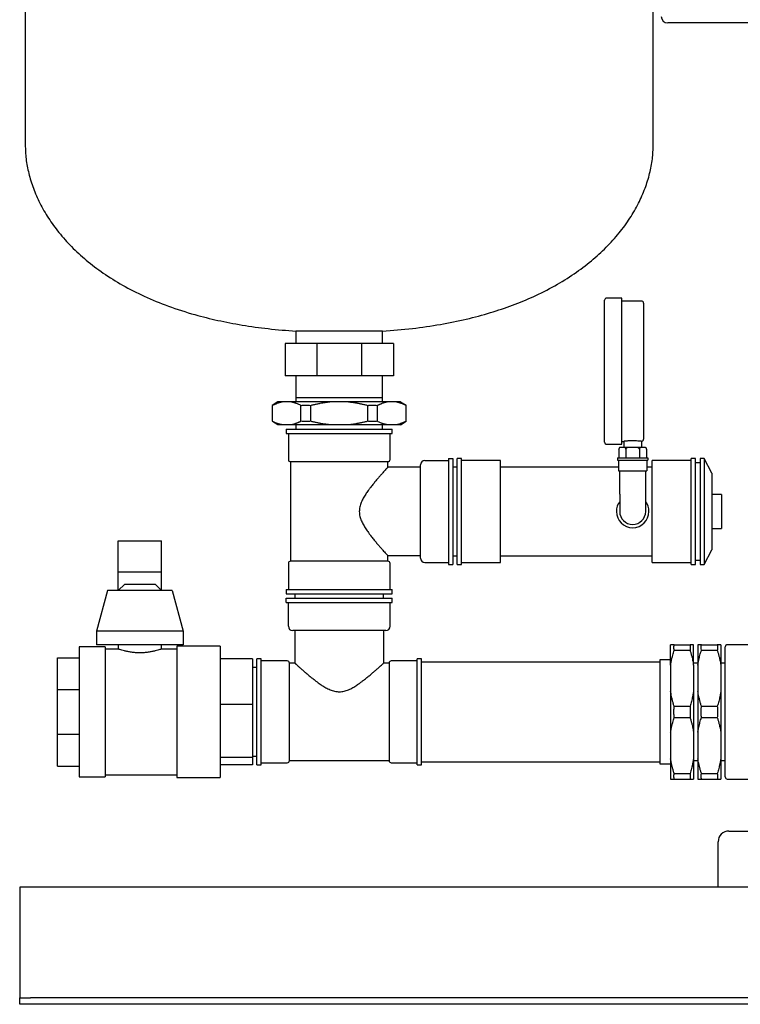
# Model space of a CAD drawing. Header units: millimetres. Extents: x 35 to 1275, y 13 to 834.
# Tile 1 of 4: x 35 to 368, y 13 to 468. Entities that reach past the tile are written whole.
import ezdxf

# ---------------------------------------------------------------- set-up
doc = ezdxf.new("R2010")
doc.units = ezdxf.units.MM

msp = doc.modelspace()

# ---------------------------------------------------------------- linework, layer by layer
at = {"color": 7, "linetype": 'Continuous', "lineweight": 25}
for p, q in [((37.89, 680.39), (37.89, 409.8)), ((327.89, 409.8), (327.89, 680.39)), ((625.34, 466.09), (334.59, 466.09)), ((305.39, 305.34), (305.39, 338.09)), ((313.39, 339.09), (306.39, 339.09)), ((313.39, 305.34), (313.39, 339.09)), ((322.39, 337.74), (313.39, 337.74)), ((323.39, 336.74), (323.39, 305.34)), ((162.89, 323.83), (162.89, 318.19)), ((175.23, 323.83), (162.89, 323.83)), ((202.89, 323.83), (175.23, 323.83)), ((202.89, 318.19), (202.89, 323.83)), ((157.89, 318.19), (157.89, 303.19)), ((172.53, 318.19), (157.89, 318.19)), ((172.53, 318.19), (172.53, 303.19)), ((193.24, 318.19), (172.53, 318.19)), ((193.24, 318.19), (193.24, 303.19)), ((207.89, 318.19), (193.24, 318.19)), ((207.89, 318.19), (207.89, 303.19)), ((305.39, 272.59), (305.39, 305.34)), ((313.39, 271.59), (313.39, 305.34)), ((323.39, 305.34), (323.39, 273.94)), ((172.53, 303.19), (157.89, 303.19)), ((162.89, 303.19), (162.89, 291.19)), ((162.89, 303.19), (162.89, 293.19)), ((193.24, 303.19), (172.53, 303.19)), ((207.89, 303.19), (193.24, 303.19)), ((202.89, 291.19), (202.89, 303.19)), ((202.89, 293.19), (202.89, 303.19)), ((154.55, 291.19), (151.94, 289.56)), ((156.48, 291.19), (154.55, 291.19)), ((160.8, 291.19), (156.48, 291.19)), ((178.56, 291.19), (160.8, 291.19)), ((162.89, 293.19), (175.23, 293.19)), ((175.23, 293.19), (202.89, 293.19)), ((187.21, 291.19), (178.56, 291.19)), ((204.97, 291.19), (187.21, 291.19)), ((209.3, 291.19), (204.97, 291.19)), ((211.22, 291.19), (209.3, 291.19)), ((211.22, 291.19), (213.72, 289.63)), ((152.05, 282.22), (152.05, 289.56)), ((165.22, 282.22), (165.22, 289.56)), ((169.72, 282.22), (169.72, 289.56)), ((196.05, 282.22), (196.05, 289.56)), ((200.55, 282.22), (200.55, 289.56)), ((213.72, 282.22), (213.72, 289.56)), ((154.55, 280.59), (152.05, 282.16)), ((211.22, 280.59), (213.83, 282.23)), ((156.48, 280.59), (154.55, 280.59)), ((160.8, 280.59), (156.48, 280.59)), ((158.39, 278.59), (158.39, 276.59)), ((158.39, 278.59), (182.89, 278.59)), ((178.56, 280.59), (160.8, 280.59)), ((162.89, 280.59), (162.89, 278.59)), ((187.21, 280.59), (178.56, 280.59)), ((182.89, 278.59), (207.39, 278.59)), ((204.97, 280.59), (187.21, 280.59)), ((202.89, 278.59), (202.89, 280.59)), ((209.3, 280.59), (204.97, 280.59)), ((207.39, 276.59), (207.39, 278.59)), ((211.22, 280.59), (209.3, 280.59)), ((158.39, 276.59), (182.89, 276.59)), ((159.39, 276.59), (159.39, 264.59)), ((182.89, 276.59), (207.39, 276.59)), ((206.39, 264.59), (206.39, 276.59)), ((313.39, 272.94), (314.29, 272.94)), ((314.29, 272.94), (314.29, 270.34)), ((322.49, 272.94), (322.49, 270.34)), ((306.39, 271.59), (313.39, 271.59)), ((312.46, 270.34), (312.03, 269.41)), ((312.03, 269.41), (312.03, 265.34)), ((312.46, 270.34), (312.52, 270.34)), ((312.52, 270.34), (314.73, 270.34)), ((314.73, 270.34), (316.18, 270.34)), ((315.21, 269.41), (315.21, 265.34)), ((316.18, 270.34), (320.59, 270.34)), ((320.59, 270.34), (322.05, 270.34)), ((321.56, 269.41), (321.56, 265.34)), ((322.05, 270.34), (324.25, 270.34)), ((324.25, 270.34), (324.31, 270.34)), ((324.31, 270.34), (324.74, 269.41)), ((324.74, 269.41), (324.74, 265.34)), ((222.39, 264.09), (233.39, 264.09)), ((233.39, 265.09), (235.39, 265.09)), ((233.39, 265.09), (233.39, 216.09)), ((235.39, 265.09), (235.39, 216.09)), ((239.39, 265.09), (237.39, 265.09)), ((237.39, 240.59), (237.39, 265.09)), ((239.39, 240.59), (239.39, 265.09)), ((257.39, 264.09), (239.39, 264.09)), ((257.39, 240.59), (257.39, 264.09)), ((311.39, 265.34), (311.39, 264.34)), ((311.39, 265.34), (325.39, 265.34)), ((311.39, 264.34), (325.39, 264.34)), ((311.89, 264.34), (311.89, 259.34)), ((324.89, 264.34), (324.89, 259.34)), ((325.39, 265.34), (325.39, 264.34)), ((345.39, 264.09), (327.39, 264.09)), ((327.39, 240.59), (327.39, 264.09)), ((347.39, 265.09), (345.39, 265.09)), ((345.39, 240.59), (345.39, 265.09)), ((347.39, 240.59), (347.39, 265.09)), ((351.36, 265.09), (349.48, 265.09)), ((349.48, 265.09), (349.48, 240.59)), ((354.89, 258.25), (351.36, 265.09)), ((351.36, 265.09), (351.36, 240.59)), ((160.39, 263.59), (160.39, 217.59)), ((160.39, 263.59), (182.89, 263.59)), ((182.89, 263.59), (205.39, 263.59)), ((205.39, 261.09), (205.39, 263.59)), ((220.39, 261.09), (205.39, 261.09)), ((220.39, 219.09), (220.39, 262.09)), ((237.39, 261.09), (235.39, 261.09)), ((311.89, 261.09), (257.39, 261.09)), ((311.89, 259.34), (324.89, 259.34)), ((312.39, 248.59), (312.39, 259.34)), ((324.39, 248.59), (324.39, 259.34)), ((327.39, 261.09), (324.89, 261.09)), ((349.48, 263.05), (347.39, 263.05)), ((354.89, 258.25), (354.89, 240.59)), ((312.39, 248.59), (312.39, 240.59)), ((324.39, 240.59), (324.39, 248.59)), ((359.43, 248.46), (354.89, 248.46)), ((359.43, 248.46), (359.43, 240.59)), ((237.39, 216.09), (237.39, 240.59)), ((239.39, 216.09), (239.39, 240.59)), ((257.39, 217.09), (257.39, 240.59)), ((327.39, 217.09), (327.39, 240.59)), ((345.39, 216.09), (345.39, 240.59)), ((347.39, 216.09), (347.39, 240.59)), ((349.48, 240.59), (349.48, 216.09)), ((351.36, 240.59), (351.36, 216.09)), ((354.89, 240.59), (354.89, 222.93)), ((359.43, 240.59), (359.43, 232.72)), ((354.89, 232.72), (359.43, 232.72)), ((80.82, 227.09), (100.82, 227.09)), ((80.82, 212.68), (80.82, 227.09)), ((100.82, 212.68), (100.82, 227.09)), ((351.36, 216.09), (354.89, 222.93)), ((205.39, 217.59), (205.39, 220.09)), ((220.39, 220.09), (205.39, 220.09)), ((235.39, 220.09), (237.39, 220.09)), ((257.39, 220.09), (327.39, 220.09)), ((159.39, 216.59), (159.39, 204.59)), ((182.89, 217.59), (160.39, 217.59)), ((205.39, 217.59), (182.89, 217.59)), ((206.39, 204.59), (206.39, 216.59)), ((222.39, 217.09), (233.39, 217.09)), ((233.39, 216.09), (235.39, 216.09)), ((237.39, 216.09), (239.39, 216.09)), ((239.39, 217.09), (257.39, 217.09)), ((327.39, 217.09), (345.39, 217.09)), ((345.39, 216.09), (347.39, 216.09)), ((347.39, 218.13), (349.48, 218.13)), ((349.48, 216.09), (351.36, 216.09)), ((80.82, 204.09), (80.82, 212.68)), ((80.82, 212.68), (100.82, 212.68)), ((100.82, 204.09), (100.82, 212.68)), ((83.82, 207.09), (80.82, 204.09)), ((83.82, 207.09), (90.82, 207.09)), ((90.82, 207.09), (97.82, 207.09)), ((100.82, 204.09), (97.82, 207.09)), ((158.39, 204.59), (158.39, 202.59)), ((158.39, 204.59), (182.89, 204.59)), ((182.89, 204.59), (207.39, 204.59)), ((207.39, 202.59), (207.39, 204.59)), ((75.82, 204.09), (70.82, 185.34)), ((105.82, 204.09), (75.82, 204.09)), ((105.82, 204.09), (110.82, 185.34)), ((158.39, 202.59), (182.89, 202.59)), ((158.39, 198.59), (158.39, 200.59)), ((158.39, 200.59), (207.39, 200.59)), ((162.39, 202.59), (162.39, 200.59)), ((182.89, 202.59), (207.39, 202.59)), ((203.39, 200.59), (203.39, 202.59)), ((207.39, 198.59), (207.39, 200.59)), ((158.39, 198.59), (207.39, 198.59)), ((159.39, 187.59), (159.39, 198.59)), ((206.39, 187.59), (206.39, 198.59)), ((110.82, 185.34), (70.82, 185.34)), ((70.82, 185.34), (70.82, 179.09)), ((110.82, 185.34), (110.82, 179.09)), ((204.39, 185.59), (161.39, 185.59)), ((162.39, 185.59), (162.39, 170.59)), ((203.39, 185.59), (203.39, 170.59)), ((74.82, 178.09), (62.82, 178.09)), ((62.82, 178.09), (62.82, 136.61)), ((110.82, 179.09), (70.82, 179.09)), ((74.82, 178.09), (74.82, 136.61)), ((80.82, 179.09), (80.82, 177.09)), ((100.82, 177.09), (100.82, 179.09)), ((127.89, 178.45), (107.89, 178.45)), ((107.89, 178.45), (107.89, 176.14)), ((127.89, 178.45), (127.89, 176.14)), ((335.89, 169.71), (335.89, 179.09)), ((337.51, 179.09), (344.86, 179.09)), ((346.49, 169.71), (346.49, 179.09)), ((348.49, 179.09), (348.49, 175.63)), ((350.11, 179.09), (357.46, 179.09)), ((359.09, 179.09), (359.09, 169.71)), ((361.09, 148.09), (361.09, 178.09)), ((374.09, 179.09), (362.09, 179.09)), ((52.82, 173.09), (62.82, 173.09)), ((52.82, 158.45), (52.82, 173.09)), ((80.82, 177.09), (74.82, 177.09)), ((107.89, 177.09), (100.82, 177.09)), ((107.89, 176.14), (107.89, 117.73)), ((127.89, 176.14), (127.89, 117.73)), ((337.51, 176.5), (344.86, 176.5)), ((348.49, 175.63), (348.49, 169.71)), ((350.11, 176.5), (357.46, 176.5)), ((142.89, 172.59), (127.89, 172.59)), ((142.89, 172.59), (142.89, 151.55)), ((144.89, 168.59), (142.89, 168.59)), ((146.89, 172.59), (144.89, 172.59)), ((144.89, 148.09), (144.89, 172.59)), ((146.89, 148.09), (146.89, 172.59)), ((158.89, 171.59), (146.89, 171.59)), ((162.39, 170.59), (159.89, 170.59)), ((159.89, 148.09), (159.89, 170.59)), ((205.89, 170.59), (203.39, 170.59)), ((205.89, 170.59), (205.89, 148.09)), ((218.89, 171.59), (206.89, 171.59)), ((220.89, 172.59), (218.89, 172.59)), ((218.89, 148.09), (218.89, 172.59)), ((220.89, 148.09), (220.89, 172.59)), ((330.89, 171.09), (220.89, 171.09)), ((335.89, 172.09), (330.89, 172.09)), ((330.89, 172.09), (330.89, 160.09)), ((335.89, 169.71), (335.89, 157.47)), ((348.49, 170.59), (346.49, 170.59)), ((346.49, 169.71), (346.49, 157.47)), ((348.49, 169.71), (348.49, 157.47)), ((361.09, 170.59), (359.09, 170.59)), ((359.09, 169.71), (359.09, 157.47)), ((330.89, 160.09), (330.89, 124.09)), ((52.82, 158.45), (62.82, 158.45)), ((52.82, 137.74), (52.82, 158.45)), ((335.89, 157.47), (335.89, 138.71)), ((346.49, 157.47), (346.49, 138.71)), ((348.49, 157.47), (348.49, 138.71)), ((359.09, 157.47), (359.09, 138.71)), ((142.89, 151.55), (127.89, 151.55)), ((142.89, 151.55), (142.89, 127.06)), ((337.51, 150.69), (344.86, 150.69)), ((350.11, 150.69), (357.46, 150.69)), ((144.89, 123.59), (144.89, 148.09)), ((146.89, 123.59), (146.89, 148.09)), ((159.89, 125.59), (159.89, 148.09)), ((205.89, 148.09), (205.89, 125.59)), ((218.89, 123.59), (218.89, 148.09)), ((220.89, 123.59), (220.89, 148.09)), ((337.51, 145.5), (344.86, 145.5)), ((350.11, 145.5), (357.46, 145.5)), ((361.09, 118.09), (361.09, 148.09)), ((52.82, 137.74), (62.82, 137.74)), ((52.82, 123.09), (52.82, 137.74)), ((62.82, 136.61), (62.82, 118.09)), ((74.82, 136.61), (74.82, 118.09)), ((335.89, 138.71), (335.89, 126.47)), ((346.49, 138.71), (346.49, 126.47)), ((348.49, 138.71), (348.49, 126.47)), ((359.09, 138.71), (359.09, 126.47)), ((142.89, 127.59), (144.89, 127.59)), ((52.82, 123.09), (62.82, 123.09)), ((142.89, 127.06), (127.89, 127.06)), ((142.89, 123.6), (127.89, 123.6)), ((142.89, 127.06), (142.89, 123.6)), ((144.89, 123.59), (146.89, 123.59)), ((146.89, 124.59), (158.89, 124.59)), ((159.89, 125.59), (205.89, 125.59)), ((206.89, 124.59), (218.89, 124.59)), ((218.89, 123.59), (220.89, 123.59)), ((220.89, 125.09), (330.89, 125.09)), ((330.89, 124.09), (335.89, 124.09)), ((335.89, 126.47), (335.89, 117.09)), ((346.49, 126.47), (346.49, 117.09)), ((346.49, 125.59), (348.49, 125.59)), ((348.49, 126.47), (348.49, 117.09)), ((359.09, 126.47), (359.09, 117.09)), ((359.09, 125.59), (361.09, 125.59)), ((74.82, 119.09), (107.89, 119.09)), ((337.51, 119.69), (344.86, 119.69)), ((350.11, 119.69), (357.46, 119.69)), ((62.82, 118.09), (74.82, 118.09)), ((107.89, 117.73), (127.89, 117.73)), ((337.51, 117.09), (344.86, 117.09)), ((350.11, 117.09), (357.46, 117.09)), ((362.09, 117.09), (374.09, 117.09)), ((362.84, 93.09), (383.04, 93.09)), ((357.84, 67.09), (357.84, 88.09)), ((835.34, 67.09), (35.34, 67.09)), ((35.34, 67.09), (35.34, 62.09)), ((35.34, 62.09), (35.34, 18.09)), ((35.34, 18.09), (35.34, 16.09)), ((35.34, 13.09), (35.34, 16.09)), ((35.34, 16.09), (40.34, 16.09)), ((830.34, 16.09), (40.34, 16.09)), ((40.34, 13.09), (35.34, 13.09)), ((830.34, 13.09), (40.34, 13.09))]:
    msp.add_line(p, q, dxfattribs=at)
for centre, radius, start, end in [((334.59, 469.09), 3, 180, 270), ((306.39, 338.09), 1, 90, 180), ((322.39, 336.74), 1, 0, 90), ((306.39, 272.59), 1, 180, 270), ((160.39, 264.59), 1, 180, 270), ((205.39, 264.59), 1, 270, 0), ((222.39, 262.09), 2, 90, 180), ((318.39, 240.59), 7.5, 143.1301, 180), ((318.39, 240.59), 7.5, 0, 36.8699), ((318.39, 240.59), 7.5, 180, 0), ((318.39, 240.59), 6, 180, 270), ((318.39, 240.59), 6, 270, 0), ((222.39, 219.09), 2, 180, 270), ((160.39, 216.59), 1, 90, 180), ((205.39, 216.59), 1, 0, 90), ((161.39, 187.59), 2, 180, 270), ((204.39, 187.59), 2, 270, 0), ((362.09, 178.09), 1, 90, 180), ((158.89, 170.59), 1, 0, 90), ((206.89, 170.59), 1, 90, 180), ((158.89, 125.59), 1, 270, 0), ((206.89, 125.59), 1, 180, 270), ((362.09, 118.09), 1, 180, 270), ((362.84, 88.09), 5, 90, 180)]:
    msp.add_arc(centre, radius, start, end, dxfattribs=at)
for points, knots in [([(37.89, 409.8), (37.97, 407.64), (38.13, 403.21), (39.44, 396.51), (41.56, 389.66), (44.61, 382.74), (48.56, 375.88), (53.45, 369.16), (59.29, 362.64), (66.13, 356.36), (74.01, 350.39), (82.96, 344.82), (93.01, 339.71), (104.2, 335.15), (115.57, 331.51), (126.97, 328.67), (138.25, 326.51), (150.3, 324.82), (158.61, 324.16), (162.89, 323.83)], [0, 0, 0, 0, 0.0390028, 0.0799687, 0.1230441, 0.1683985, 0.2162355, 0.2658719, 0.3184124, 0.3741728, 0.4335095, 0.4968163, 0.5645194, 0.6370728, 0.714953, 0.7802079, 0.8493008, 0.9224809, 1, 1, 1, 1]), ([(202.89, 323.83), (207.49, 324.19), (216.43, 324.9), (229.34, 326.8), (241.36, 329.23), (252.51, 332.2), (262.8, 335.65), (272.77, 339.74), (282.32, 344.54), (291.32, 350.09), (299.26, 356.04), (306.2, 362.34), (312.15, 368.94), (317.13, 375.76), (321.13, 382.68), (324.19, 389.61), (326.32, 396.47), (327.64, 403.2), (327.8, 407.63), (327.89, 409.8)], [0, 0, 0, 0, 0.08352, 0.1620035, 0.2357672, 0.3051241, 0.3703813, 0.431839, 0.4997825, 0.5633067, 0.6228395, 0.6787764, 0.732519, 0.783228, 0.831195, 0.8766666, 0.919848, 0.96091, 1, 1, 1, 1]), ([(152.05, 289.56), (152.18, 289.63), (152.42, 289.76), (152.79, 289.94), (153.16, 290.11), (153.53, 290.27), (153.89, 290.42), (154.32, 290.59), (154.81, 290.76), (155.37, 290.93), (155.92, 291.08), (156.29, 291.16), (156.48, 291.19)], [0, 0, 0, 0, 0.085137, 0.169535, 0.253266, 0.336402, 0.419022, 0.501207, 0.627393, 0.75234, 0.876414, 1, 1, 1, 1]), ([(160.8, 291.19), (160.9, 291.17), (161.12, 291.13), (161.43, 291.06), (161.75, 290.97), (162.07, 290.88), (162.39, 290.78), (162.71, 290.68), (163.16, 290.51), (163.76, 290.27), (164.49, 289.94), (164.97, 289.69), (165.22, 289.56)], [0, 0, 0, 0, 0.070882, 0.141864, 0.21302, 0.284423, 0.356144, 0.428251, 0.500812, 0.664927, 0.831123, 1, 1, 1, 1]), ([(169.72, 289.56), (169.97, 289.63), (170.46, 289.76), (171.2, 289.94), (171.94, 290.11), (172.67, 290.27), (173.4, 290.42), (174.25, 290.59), (175.24, 290.76), (176.35, 290.93), (177.46, 291.08), (178.2, 291.16), (178.56, 291.19)], [0, 0, 0, 0, 0.085319, 0.169885, 0.253771, 0.33705, 0.419801, 0.502105, 0.628012, 0.752717, 0.876586, 1, 1, 1, 1]), ([(187.21, 291.19), (187.42, 291.17), (187.84, 291.13), (188.48, 291.06), (189.12, 290.97), (189.76, 290.88), (190.4, 290.78), (191.04, 290.67), (191.95, 290.51), (193.13, 290.27), (194.59, 289.94), (195.56, 289.69), (196.05, 289.56)], [0, 0, 0, 0, 0.071073, 0.142242, 0.21358, 0.285162, 0.357059, 0.429339, 0.502072, 0.665765, 0.831543, 1, 1, 1, 1]), ([(200.55, 289.56), (200.67, 289.63), (200.92, 289.76), (201.29, 289.94), (201.66, 290.11), (202.02, 290.27), (202.39, 290.42), (202.82, 290.59), (203.31, 290.76), (203.86, 290.93), (204.42, 291.08), (204.79, 291.16), (204.97, 291.19)], [0, 0, 0, 0, 0.085137, 0.169535, 0.253266, 0.336402, 0.419022, 0.501207, 0.627393, 0.75234, 0.876414, 1, 1, 1, 1]), ([(209.3, 291.19), (209.4, 291.17), (209.61, 291.13), (209.93, 291.06), (210.25, 290.97), (210.57, 290.88), (210.89, 290.78), (211.21, 290.68), (211.66, 290.51), (212.25, 290.27), (212.99, 289.94), (213.47, 289.69), (213.72, 289.56)], [0, 0, 0, 0, 0.070882, 0.141864, 0.21302, 0.284423, 0.356144, 0.428251, 0.500812, 0.664927, 0.831123, 1, 1, 1, 1]), ([(165.22, 289.56), (165.41, 289.57), (165.78, 289.59), (166.34, 289.61), (166.91, 289.63), (167.66, 289.63), (168.6, 289.62), (169.34, 289.58), (169.72, 289.56)], [0, 0, 0, 0, 0.125139, 0.250099, 0.37501, 0.500005, 0.749902, 1, 1, 1, 1]), ([(196.05, 289.56), (196.24, 289.57), (196.61, 289.59), (197.18, 289.61), (197.74, 289.63), (198.49, 289.63), (199.43, 289.62), (200.18, 289.58), (200.55, 289.56)], [0, 0, 0, 0, 0.125139, 0.250099, 0.37501, 0.500005, 0.749902, 1, 1, 1, 1]), ([(156.48, 280.59), (156.37, 280.61), (156.16, 280.66), (155.84, 280.73), (155.52, 280.81), (155.2, 280.9), (154.89, 281), (154.57, 281.11), (154.11, 281.27), (153.52, 281.51), (152.79, 281.84), (152.3, 282.1), (152.05, 282.22)], [0, 0, 0, 0, 0.070882, 0.141864, 0.21302, 0.284423, 0.356144, 0.428251, 0.500812, 0.664927, 0.831123, 1, 1, 1, 1]), ([(165.22, 282.22), (165.1, 282.16), (164.85, 282.03), (164.48, 281.85), (164.11, 281.68), (163.75, 281.51), (163.38, 281.36), (162.96, 281.2), (162.46, 281.02), (161.91, 280.85), (161.35, 280.71), (160.98, 280.63), (160.8, 280.59)], [0, 0, 0, 0, 0.085137, 0.169535, 0.253266, 0.336402, 0.419022, 0.501207, 0.627393, 0.75234, 0.876414, 1, 1, 1, 1]), ([(169.72, 282.22), (169.53, 282.21), (169.16, 282.19), (168.59, 282.17), (168.03, 282.16), (167.28, 282.15), (166.34, 282.17), (165.59, 282.2), (165.22, 282.22)], [0, 0, 0, 0, 0.125139, 0.250099, 0.37501, 0.500005, 0.749902, 1, 1, 1, 1]), ([(178.56, 280.59), (178.35, 280.61), (177.93, 280.66), (177.29, 280.73), (176.65, 280.81), (176.01, 280.9), (175.37, 281), (174.73, 281.11), (173.82, 281.28), (172.64, 281.51), (171.18, 281.85), (170.21, 282.1), (169.72, 282.22)], [0, 0, 0, 0, 0.071073, 0.142242, 0.21358, 0.285162, 0.357059, 0.429339, 0.502072, 0.665765, 0.831543, 1, 1, 1, 1]), ([(196.05, 282.22), (195.8, 282.16), (195.31, 282.03), (194.57, 281.85), (193.84, 281.67), (193.1, 281.51), (192.37, 281.36), (191.52, 281.2), (190.53, 281.02), (189.42, 280.85), (188.31, 280.71), (187.58, 280.63), (187.21, 280.59)], [0, 0, 0, 0, 0.085319, 0.169885, 0.253771, 0.33705, 0.419801, 0.502105, 0.628012, 0.752717, 0.876586, 1, 1, 1, 1]), ([(200.55, 282.22), (200.36, 282.21), (199.99, 282.19), (199.43, 282.17), (198.86, 282.16), (198.11, 282.15), (197.18, 282.17), (196.43, 282.2), (196.05, 282.22)], [0, 0, 0, 0, 0.125139, 0.250099, 0.37501, 0.500005, 0.749902, 1, 1, 1, 1]), ([(204.97, 280.59), (204.87, 280.61), (204.66, 280.66), (204.34, 280.73), (204.02, 280.81), (203.7, 280.9), (203.38, 281), (203.06, 281.11), (202.61, 281.27), (202.01, 281.51), (201.28, 281.84), (200.8, 282.1), (200.55, 282.22)], [0, 0, 0, 0, 0.070882, 0.141864, 0.21302, 0.284423, 0.356144, 0.428251, 0.500812, 0.664927, 0.831123, 1, 1, 1, 1]), ([(213.72, 282.22), (213.59, 282.16), (213.35, 282.03), (212.98, 281.85), (212.61, 281.68), (212.25, 281.51), (211.88, 281.36), (211.45, 281.2), (210.96, 281.02), (210.4, 280.85), (209.85, 280.71), (209.48, 280.63), (209.3, 280.59)], [0, 0, 0, 0, 0.085137, 0.1695354, 0.2532659, 0.3364024, 0.4190224, 0.5012069, 0.6273935, 0.7523402, 0.8764143, 1, 1, 1, 1]), ([(322.39, 272.96), (322.37, 272.96), (322.34, 272.96), (322.28, 272.97), (322.21, 272.98), (322.13, 272.99), (322.04, 273), (321.93, 273.01), (321.79, 273.02), (321.59, 273.04), (321.33, 273.07), (321.04, 273.09), (320.45, 273.14), (319.44, 273.2), (317.92, 273.21), (316.71, 273.16), (315.86, 273.11), (315.29, 273.06), (314.85, 273.01), (314.58, 272.98), (314.43, 272.96), (314.35, 272.95), (314.29, 272.94), (314.29, 272.94), (314.29, 272.94)], [0, 0, 0, 0, 0.01594, 0.032531, 0.049774, 0.067669, 0.086217, 0.105418, 0.125271, 0.152383, 0.188097, 0.22579, 0.250529, 0.375149, 0.499805, 0.62449, 0.686925, 0.749661, 0.819575, 0.874776, 0.907183, 0.938854, 0.969791, 1, 1, 1, 1]), ([(322.49, 272.94), (322.48, 272.94), (322.48, 272.94), (322.47, 272.94), (322.45, 272.95), (322.42, 272.95), (322.4, 272.95), (322.39, 272.96)], [0, 0, 0, 0, 0.197344, 0.396009, 0.596004, 0.797332, 1, 1, 1, 1]), ([(322.49, 272.94), (322.6, 272.97), (322.84, 273.02), (323.14, 273.25), (323.35, 273.57), (323.37, 273.82), (323.39, 273.94)], [0, 0, 0, 0, 0.241358, 0.5, 0.758642, 1, 1, 1, 1]), ([(312.03, 269.41), (312.11, 269.58), (312.19, 269.74), (312.35, 270.05), (312.43, 270.2), (312.52, 270.34)], [0, 0, 0, 0, 0.5, 0.5, 1, 1, 1, 1]), ([(314.73, 270.34), (314.76, 270.29), (314.82, 270.18), (314.92, 270.01), (315.02, 269.82), (315.11, 269.62), (315.18, 269.48), (315.21, 269.41)], [0, 0, 0, 0, 0.186068, 0.3788, 0.578516, 0.7855, 1, 1, 1, 1]), ([(315.21, 269.41), (315.36, 269.58), (315.51, 269.74), (315.84, 270.05), (316, 270.2), (316.18, 270.34)], [0, 0, 0, 0, 0.5, 0.5, 1, 1, 1, 1]), ([(320.59, 270.34), (320.66, 270.29), (320.79, 270.18), (320.98, 270.01), (321.17, 269.82), (321.37, 269.62), (321.5, 269.48), (321.56, 269.41)], [0, 0, 0, 0, 0.186068, 0.3788, 0.578516, 0.7855, 1, 1, 1, 1]), ([(321.56, 269.41), (321.64, 269.58), (321.71, 269.74), (321.87, 270.05), (321.96, 270.2), (322.05, 270.34)], [0, 0, 0, 0, 0.5, 0.5, 1, 1, 1, 1]), ([(324.25, 270.34), (324.28, 270.29), (324.35, 270.18), (324.45, 270.01), (324.54, 269.82), (324.64, 269.62), (324.7, 269.48), (324.74, 269.41)], [0, 0, 0, 0, 0.1860679, 0.3788, 0.5785164, 0.7855, 1, 1, 1, 1]), ([(205.39, 261.09), (205.38, 261.09), (205.38, 261.09), (205.37, 261.08), (205.36, 261.06), (205.33, 261.03), (205.3, 261), (205.26, 260.96), (205.21, 260.91), (205.16, 260.85), (205.1, 260.78), (205.03, 260.71), (204.85, 260.51), (204.48, 260.09), (203.8, 259.34), (202.96, 258.4), (202.02, 257.33), (200.97, 256.12), (199.85, 254.81), (198.66, 253.37), (197.61, 252.05), (196.82, 250.99), (196.02, 249.91), (195.1, 248.57), (193.99, 246.77), (193.03, 244.83), (192.44, 243.08), (192.2, 241.63), (192.14, 240.53), (192.21, 239.43), (192.41, 238.35), (192.71, 237.29), (193.23, 235.94), (194.05, 234.32), (195.15, 232.53), (196.07, 231.21), (196.86, 230.13), (197.66, 229.09), (198.71, 227.76), (199.89, 226.34), (200.99, 225.04), (202.04, 223.83), (202.97, 222.78), (203.81, 221.84), (204.48, 221.09), (204.88, 220.65), (205.09, 220.41), (205.2, 220.3), (205.28, 220.21), (205.34, 220.14), (205.38, 220.1), (205.38, 220.1), (205.39, 220.09)], [0, 0, 0, 0, 0.005619, 0.011247, 0.016883, 0.022532, 0.028193, 0.033869, 0.039561, 0.045272, 0.051002, 0.056754, 0.062529, 0.093238, 0.125246, 0.155619, 0.187967, 0.217615, 0.250268, 0.281655, 0.312937, 0.332698, 0.344125, 0.375392, 0.406831, 0.438207, 0.469557, 0.485493, 0.500978, 0.516334, 0.532191, 0.547297, 0.563568, 0.594812, 0.626129, 0.657214, 0.668201, 0.68828, 0.719497, 0.750745, 0.783144, 0.812603, 0.844826, 0.875095, 0.906999, 0.937615, 0.94816, 0.958632, 0.969042, 0.979399, 0.989715, 1, 1, 1, 1]), ([(337.51, 179.09), (337.44, 179.09), (337.3, 179.09), (337.1, 179.09), (336.91, 179.09), (336.74, 179.09), (336.53, 179.09), (336.31, 179.09), (336.08, 179.09), (335.95, 179.09), (335.89, 179.09)], [0, 0, 0, 0, 0.101793, 0.202742, 0.302922, 0.402409, 0.501287, 0.6691, 0.835169, 1, 1, 1, 1]), ([(337.51, 176.5), (337.5, 176.62), (337.48, 176.87), (337.46, 177.24), (337.45, 177.61), (337.45, 177.98), (337.46, 178.35), (337.48, 178.72), (337.5, 178.97), (337.51, 179.09)], [0, 0, 0, 0, 0.143257, 0.286114, 0.428731, 0.571269, 0.713886, 0.856743, 1, 1, 1, 1]), ([(346.49, 179.09), (346.45, 179.09), (346.39, 179.09), (346.29, 179.09), (346.18, 179.09), (346.06, 179.09), (345.93, 179.09), (345.76, 179.09), (345.52, 179.09), (345.21, 179.09), (344.98, 179.09), (344.86, 179.09)], [0, 0, 0, 0, 0.082557, 0.165356, 0.248463, 0.331942, 0.415856, 0.500267, 0.664868, 0.831326, 1, 1, 1, 1]), ([(344.86, 179.09), (344.87, 178.97), (344.89, 178.72), (344.91, 178.35), (344.92, 177.98), (344.92, 177.61), (344.91, 177.24), (344.89, 176.87), (344.87, 176.62), (344.86, 176.5)], [0, 0, 0, 0, 0.143257, 0.286114, 0.428731, 0.571269, 0.713886, 0.856743, 1, 1, 1, 1]), ([(350.11, 179.09), (350.04, 179.09), (349.9, 179.09), (349.7, 179.09), (349.51, 179.09), (349.34, 179.09), (349.13, 179.09), (348.91, 179.09), (348.68, 179.09), (348.55, 179.09), (348.49, 179.09)], [0, 0, 0, 0, 0.101793, 0.202742, 0.302922, 0.402409, 0.501287, 0.6691, 0.835169, 1, 1, 1, 1]), ([(350.05, 177.79), (350.05, 177.9), (350.05, 178.12), (350.06, 178.44), (350.08, 178.77), (350.1, 178.98), (350.11, 179.09)], [0, 0, 0, 0, 0.2499117, 0.4997402, 0.7496987, 1, 1, 1, 1]), ([(359.09, 179.09), (359.05, 179.09), (358.99, 179.09), (358.89, 179.09), (358.78, 179.09), (358.66, 179.09), (358.53, 179.09), (358.36, 179.09), (358.12, 179.09), (357.81, 179.09), (357.58, 179.09), (357.46, 179.09)], [0, 0, 0, 0, 0.082557, 0.165356, 0.248463, 0.331942, 0.415856, 0.500267, 0.664868, 0.831326, 1, 1, 1, 1]), ([(357.46, 179.09), (357.47, 178.97), (357.49, 178.72), (357.51, 178.35), (357.52, 177.98), (357.52, 177.61), (357.51, 177.24), (357.49, 176.87), (357.47, 176.62), (357.46, 176.5)], [0, 0, 0, 0, 0.1432567, 0.2861141, 0.4287314, 0.5712686, 0.7138859, 0.8567433, 1, 1, 1, 1]), ([(90.82, 175.31), (90.16, 175.33), (88.84, 175.36), (86.94, 175.57), (85.21, 175.87), (83.7, 176.22), (82.46, 176.56), (81.52, 176.86), (80.98, 177.04), (80.75, 177.12), (80.82, 177.09), (80.82, 177.09)], [0, 0, 0, 0, 0.124879, 0.250174, 0.374911, 0.500207, 0.625168, 0.749993, 0.87517, 0.999704, 1, 1, 1, 1]), ([(100.82, 177.09), (100.82, 177.09), (100.88, 177.12), (100.65, 177.04), (100.11, 176.86), (99.17, 176.56), (97.93, 176.22), (96.42, 175.87), (94.68, 175.57), (92.79, 175.36), (91.47, 175.33), (90.82, 175.31)], [0, 0, 0, 0, 0.000145, 0.124769, 0.250045, 0.375241, 0.500058, 0.625419, 0.749974, 0.875187, 1, 1, 1, 1]), ([(335.89, 169.71), (335.92, 169.9), (335.98, 170.28), (336.08, 170.85), (336.19, 171.42), (336.31, 171.99), (336.44, 172.56), (336.62, 173.32), (336.86, 174.25), (337.17, 175.37), (337.39, 176.12), (337.51, 176.5)], [0, 0, 0, 0, 0.082774, 0.165787, 0.249104, 0.332792, 0.416913, 0.501527, 0.6657, 0.831739, 1, 1, 1, 1]), ([(344.86, 176.5), (344.93, 176.27), (345.07, 175.81), (345.27, 175.14), (345.46, 174.46), (345.63, 173.79), (345.84, 172.96), (346.06, 171.98), (346.29, 170.85), (346.42, 170.09), (346.49, 169.71)], [0, 0, 0, 0, 0.101872, 0.202893, 0.303138, 0.402686, 0.501619, 0.669297, 0.835256, 1, 1, 1, 1]), ([(348.49, 169.71), (348.52, 169.9), (348.58, 170.28), (348.68, 170.85), (348.79, 171.42), (348.91, 171.99), (349.04, 172.56), (349.22, 173.31), (349.45, 174.25), (349.77, 175.37), (349.99, 176.12), (350.11, 176.5)], [0, 0, 0, 0, 0.082557, 0.165356, 0.248463, 0.331942, 0.415856, 0.500267, 0.664868, 0.831326, 1, 1, 1, 1]), ([(357.46, 176.5), (357.53, 176.27), (357.67, 175.82), (357.87, 175.14), (358.06, 174.46), (358.23, 173.79), (358.44, 172.96), (358.66, 171.98), (358.89, 170.85), (359.02, 170.09), (359.09, 169.71)], [0, 0, 0, 0, 0.101793, 0.202742, 0.302922, 0.402409, 0.501287, 0.6691, 0.835169, 1, 1, 1, 1]), ([(162.39, 170.59), (162.39, 170.59), (162.39, 170.59), (162.4, 170.58), (162.42, 170.56), (162.45, 170.54), (162.48, 170.51), (162.52, 170.47), (162.57, 170.42), (162.63, 170.37), (162.7, 170.31), (162.77, 170.24), (162.97, 170.06), (163.38, 169.69), (164.14, 169.01), (165.08, 168.16), (166.15, 167.23), (167.36, 166.17), (168.67, 165.06), (170.11, 163.87), (171.43, 162.82), (172.49, 162.02), (173.57, 161.23), (174.91, 160.3), (176.71, 159.2), (178.65, 158.24), (180.39, 157.65), (181.85, 157.4), (182.95, 157.35), (184.05, 157.42), (185.12, 157.61), (186.19, 157.92), (187.54, 158.44), (189.16, 159.25), (190.95, 160.36), (192.27, 161.28), (193.34, 162.07), (194.39, 162.86), (195.71, 163.91), (197.14, 165.09), (198.44, 166.2), (199.65, 167.25), (200.7, 168.18), (201.64, 169.01), (202.39, 169.69), (202.83, 170.09), (203.07, 170.3), (203.18, 170.41), (203.27, 170.49), (203.34, 170.55), (203.38, 170.59), (203.38, 170.59), (203.39, 170.59)], [0, 0, 0, 0, 0.005619, 0.011247, 0.016883, 0.022532, 0.028193, 0.033869, 0.039561, 0.045272, 0.051002, 0.056754, 0.062529, 0.093238, 0.125246, 0.155619, 0.187967, 0.217615, 0.250268, 0.281655, 0.312937, 0.332698, 0.344125, 0.375392, 0.406831, 0.438207, 0.469557, 0.485493, 0.500978, 0.516334, 0.532191, 0.547297, 0.563568, 0.594812, 0.626129, 0.657214, 0.668201, 0.68828, 0.719497, 0.750745, 0.783144, 0.812603, 0.844826, 0.875095, 0.906999, 0.937615, 0.94816, 0.958632, 0.969042, 0.979399, 0.989715, 1, 1, 1, 1]), ([(337.51, 150.69), (337.44, 150.92), (337.3, 151.37), (337.1, 152.05), (336.91, 152.73), (336.74, 153.4), (336.53, 154.22), (336.31, 155.21), (336.08, 156.34), (335.95, 157.09), (335.89, 157.47)], [0, 0, 0, 0, 0.101872, 0.202893, 0.303138, 0.402686, 0.501619, 0.669297, 0.835256, 1, 1, 1, 1]), ([(346.49, 157.47), (346.45, 157.28), (346.39, 156.9), (346.29, 156.33), (346.18, 155.77), (346.06, 155.19), (345.93, 154.62), (345.75, 153.87), (345.52, 152.93), (345.21, 151.81), (344.98, 151.07), (344.86, 150.69)], [0, 0, 0, 0, 0.082774, 0.165787, 0.249104, 0.332792, 0.416913, 0.501527, 0.6657, 0.831739, 1, 1, 1, 1]), ([(350.11, 150.69), (350.04, 150.92), (349.9, 151.37), (349.7, 152.05), (349.51, 152.72), (349.34, 153.4), (349.13, 154.22), (348.91, 155.2), (348.68, 156.34), (348.55, 157.09), (348.49, 157.47)], [0, 0, 0, 0, 0.101793, 0.202742, 0.302922, 0.402409, 0.501287, 0.6691, 0.835169, 1, 1, 1, 1]), ([(359.09, 157.47), (359.05, 157.28), (358.99, 156.9), (358.89, 156.34), (358.78, 155.77), (358.66, 155.2), (358.53, 154.63), (358.36, 153.88), (358.12, 152.94), (357.81, 151.82), (357.58, 151.07), (357.46, 150.69)], [0, 0, 0, 0, 0.082557, 0.165356, 0.248463, 0.331942, 0.415856, 0.500267, 0.664868, 0.831326, 1, 1, 1, 1]), ([(337.51, 145.5), (337.5, 145.74), (337.48, 146.24), (337.46, 146.98), (337.45, 147.72), (337.45, 148.46), (337.46, 149.21), (337.48, 149.95), (337.5, 150.44), (337.51, 150.69)], [0, 0, 0, 0, 0.143257, 0.286114, 0.428731, 0.571269, 0.713886, 0.856743, 1, 1, 1, 1]), ([(344.86, 150.69), (344.87, 150.44), (344.89, 149.95), (344.91, 149.21), (344.92, 148.46), (344.92, 147.72), (344.91, 146.98), (344.89, 146.24), (344.87, 145.74), (344.86, 145.5)], [0, 0, 0, 0, 0.143257, 0.286114, 0.428731, 0.571269, 0.713886, 0.856743, 1, 1, 1, 1]), ([(350.11, 145.5), (350.1, 145.74), (350.08, 146.24), (350.06, 146.98), (350.05, 147.72), (350.05, 148.46), (350.06, 149.21), (350.08, 149.95), (350.1, 150.44), (350.11, 150.69)], [0, 0, 0, 0, 0.143257, 0.286114, 0.428731, 0.571269, 0.713886, 0.856743, 1, 1, 1, 1]), ([(357.46, 150.69), (357.47, 150.44), (357.49, 149.95), (357.51, 149.21), (357.52, 148.46), (357.52, 147.72), (357.51, 146.98), (357.49, 146.24), (357.47, 145.74), (357.46, 145.5)], [0, 0, 0, 0, 0.143257, 0.286114, 0.428731, 0.571269, 0.713886, 0.856743, 1, 1, 1, 1]), ([(335.89, 138.71), (335.92, 138.9), (335.98, 139.28), (336.08, 139.85), (336.19, 140.42), (336.31, 140.99), (336.44, 141.56), (336.62, 142.31), (336.85, 143.25), (337.17, 144.37), (337.39, 145.12), (337.51, 145.5)], [0, 0, 0, 0, 0.082557, 0.165356, 0.248463, 0.331942, 0.415856, 0.500267, 0.664868, 0.831326, 1, 1, 1, 1]), ([(344.86, 145.5), (344.93, 145.27), (345.07, 144.82), (345.27, 144.14), (345.46, 143.46), (345.63, 142.79), (345.84, 141.96), (346.06, 140.98), (346.29, 139.85), (346.42, 139.09), (346.49, 138.71)], [0, 0, 0, 0, 0.101793, 0.202742, 0.302922, 0.402409, 0.501287, 0.6691, 0.835169, 1, 1, 1, 1]), ([(348.49, 138.71), (348.52, 138.9), (348.58, 139.28), (348.68, 139.85), (348.79, 140.42), (348.91, 140.99), (349.04, 141.56), (349.22, 142.32), (349.46, 143.25), (349.77, 144.37), (349.99, 145.12), (350.11, 145.5)], [0, 0, 0, 0, 0.082774, 0.165787, 0.249104, 0.332792, 0.416913, 0.501527, 0.6657, 0.831739, 1, 1, 1, 1]), ([(357.46, 145.5), (357.53, 145.27), (357.67, 144.82), (357.87, 144.14), (358.06, 143.46), (358.23, 142.79), (358.44, 141.96), (358.66, 140.98), (358.89, 139.85), (359.02, 139.09), (359.09, 138.71)], [0, 0, 0, 0, 0.101872, 0.202893, 0.303138, 0.402686, 0.501619, 0.669297, 0.835256, 1, 1, 1, 1]), ([(337.51, 119.69), (337.44, 119.92), (337.3, 120.37), (337.1, 121.05), (336.91, 121.72), (336.74, 122.4), (336.53, 123.22), (336.31, 124.2), (336.08, 125.34), (335.95, 126.09), (335.89, 126.47)], [0, 0, 0, 0, 0.101793, 0.202742, 0.302922, 0.402409, 0.501287, 0.6691, 0.835169, 1, 1, 1, 1]), ([(346.49, 126.47), (346.45, 126.28), (346.39, 125.9), (346.29, 125.34), (346.18, 124.77), (346.06, 124.2), (345.93, 123.63), (345.76, 122.88), (345.52, 121.94), (345.21, 120.82), (344.98, 120.07), (344.86, 119.69)], [0, 0, 0, 0, 0.082557, 0.165356, 0.248463, 0.331942, 0.415856, 0.500267, 0.664868, 0.831326, 1, 1, 1, 1]), ([(350.11, 119.69), (350.04, 119.92), (349.9, 120.37), (349.7, 121.05), (349.51, 121.73), (349.34, 122.4), (349.13, 123.22), (348.91, 124.21), (348.68, 125.34), (348.55, 126.09), (348.49, 126.47)], [0, 0, 0, 0, 0.101872, 0.202893, 0.303138, 0.402686, 0.501619, 0.669297, 0.835256, 1, 1, 1, 1]), ([(359.09, 126.47), (359.05, 126.28), (358.99, 125.9), (358.89, 125.33), (358.78, 124.77), (358.66, 124.19), (358.53, 123.62), (358.35, 122.87), (358.12, 121.93), (357.81, 120.81), (357.58, 120.07), (357.46, 119.69)], [0, 0, 0, 0, 0.0827742, 0.1657867, 0.2491043, 0.3327919, 0.4169126, 0.5015275, 0.6657002, 0.8317389, 1, 1, 1, 1]), ([(337.51, 117.09), (337.5, 117.22), (337.48, 117.46), (337.46, 117.84), (337.45, 118.21), (337.45, 118.58), (337.46, 118.95), (337.48, 119.32), (337.5, 119.57), (337.51, 119.69)], [0, 0, 0, 0, 0.143257, 0.286114, 0.428731, 0.571269, 0.713886, 0.856743, 1, 1, 1, 1]), ([(344.86, 119.69), (344.87, 119.57), (344.89, 119.32), (344.91, 118.95), (344.92, 118.58), (344.92, 118.21), (344.91, 117.84), (344.89, 117.46), (344.87, 117.22), (344.86, 117.09)], [0, 0, 0, 0, 0.143257, 0.286114, 0.428731, 0.571269, 0.713886, 0.856743, 1, 1, 1, 1]), ([(350.11, 117.09), (350.1, 117.22), (350.08, 117.46), (350.06, 117.84), (350.05, 118.21), (350.05, 118.58), (350.06, 118.95), (350.08, 119.32), (350.1, 119.57), (350.11, 119.69)], [0, 0, 0, 0, 0.143257, 0.286114, 0.428731, 0.571269, 0.713886, 0.856743, 1, 1, 1, 1]), ([(357.46, 119.69), (357.47, 119.57), (357.49, 119.32), (357.51, 118.95), (357.52, 118.58), (357.52, 118.21), (357.51, 117.84), (357.49, 117.46), (357.47, 117.22), (357.46, 117.09)], [0, 0, 0, 0, 0.1432567, 0.2861141, 0.4287314, 0.5712686, 0.7138859, 0.8567433, 1, 1, 1, 1]), ([(335.89, 117.09), (335.92, 117.09), (335.98, 117.09), (336.08, 117.09), (336.19, 117.09), (336.31, 117.09), (336.44, 117.09), (336.62, 117.09), (336.85, 117.09), (337.17, 117.09), (337.39, 117.09), (337.51, 117.09)], [0, 0, 0, 0, 0.082557, 0.165356, 0.248463, 0.331942, 0.415856, 0.500267, 0.664868, 0.831326, 1, 1, 1, 1]), ([(344.86, 117.09), (344.93, 117.09), (345.07, 117.09), (345.27, 117.09), (345.46, 117.09), (345.63, 117.09), (345.84, 117.09), (346.06, 117.09), (346.29, 117.09), (346.42, 117.09), (346.49, 117.09)], [0, 0, 0, 0, 0.101793, 0.202742, 0.302922, 0.402409, 0.501287, 0.6691, 0.835169, 1, 1, 1, 1]), ([(348.49, 117.09), (348.52, 117.09), (348.58, 117.09), (348.68, 117.09), (348.79, 117.09), (348.91, 117.09), (349.04, 117.09), (349.22, 117.09), (349.45, 117.09), (349.77, 117.09), (349.99, 117.09), (350.11, 117.09)], [0, 0, 0, 0, 0.082557, 0.165356, 0.248463, 0.331942, 0.415856, 0.500267, 0.664868, 0.831326, 1, 1, 1, 1]), ([(357.46, 117.09), (357.53, 117.09), (357.67, 117.09), (357.87, 117.09), (358.06, 117.09), (358.23, 117.09), (358.44, 117.09), (358.66, 117.09), (358.89, 117.09), (359.02, 117.09), (359.09, 117.09)], [0, 0, 0, 0, 0.101793, 0.202742, 0.302922, 0.402409, 0.501287, 0.6691, 0.835169, 1, 1, 1, 1])]:
    msp.add_open_spline(points, degree=3, knots=knots, dxfattribs=at)
for points in [[(213.72, 289.56), (213.72, 289.61), (213.72, 289.63), (213.72, 289.63)], [(152.05, 282.22), (152.05, 282.18), (152.05, 282.16), (152.05, 282.16)], [(350.11, 176.5), (350.07, 176.93), (350.05, 177.36), (350.05, 177.79)]]:
    msp.add_open_spline(points, degree=3, dxfattribs=at)

doc.saveas('drawing.dxf')
